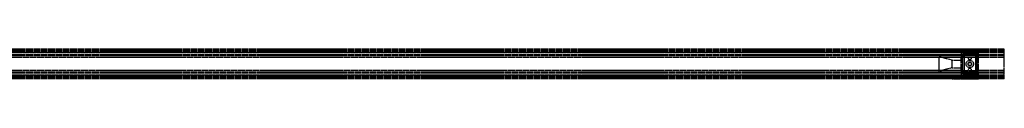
# Model space of a CAD drawing. Header units: millimetres. Extents: x 0 to 2700, y 0 to 40.
# Tile 7 of 7: x 1358 to 2700, y 0 to 40. Entities that reach past the tile are written whole.
import ezdxf

# ---------------------------------------------------------------- set-up
doc = ezdxf.new("R2010")
doc.units = ezdxf.units.MM
doc.header["$LTSCALE"] = 10
doc.linetypes.add('ALLCAD_Strich', pattern=[0.2, 0.15, -0.05])
doc.layers.add('BESCH_KONT_sich_schn_ansi_2d', color=40, linetype='Continuous')
doc.layers.add('BESCH_KONT_sich_schn_grun_2d', color=10, linetype='Continuous')

msp = doc.modelspace()

# ---------------------------------------------------------------- linework, layer by layer
at = {"layer": 'BESCH_KONT_sich_schn_ansi_2d', "linetype": 'ALLCAD_Strich'}
for p, q in [((2700, 0, 42), (0, 0, 42)), ((2700, 0, 2), (0, 0, 2)), ((2700, 0), (0, 0)), ((2700, 0, 64.5), (0, 0, 64.5)), ((2700, 0, 42.7), (0, 0, 42.7)), ((2700, 0, 2.5), (0, 0, 2.5)), ((2700, 0, 4), (0, 0, 4)), ((2700, 0, 9), (0, 0, 9)), ((2700, 0, 28), (0, 0, 28)), ((2700, 0, 29.5), (0, 0, 29.5)), ((2700, 0, 32), (0, 0, 32)), ((2700, 0, 38.5), (0, 0, 38.5)), ((2700, 0, 40), (0, 0, 40)), ((2700, 0, 61.5), (0, 0, 61.5)), ((2700, 0, 40.9), (0, 0, 40.9)), ((2700, 0, 40.2), (0, 0, 40.2)), ((2611, 0), (2611, 0, 20)), ((2629, 0, 5), (2611, 0)), ((2629, 0, 15), (2611, 0, 20)), ((2629, 0, 5), (2629, 0, 15)), ((2629, 0, 15), (2641, 0, 15)), ((2629, 0, 5), (2641, 0, 5)), ((2641, 0, 5), (2665, 0, 5)), ((2641, 0), (2641, 0, 5)), ((2641, 0, 6.5), (2643, 0, 6.5)), ((2643, 0, 3), (2641, 0, 3)), ((2641, 0, 8.5), (2645.2, 0, 8.5)), ((2641, 0, 5), (2641, 0, 8.5)), ((2643, 0, 3), (2641, 0, 3)), ((2641, 0, 8), (2643, 0, 8)), ((2641, 0, 8.5), (2641, 0, 18)), ((2641, 0, 18), (2643.5, 0, 18)), ((2645.2, 0, 6.5), (2643, 0, 6.5)), ((2643, 0, 6.5), (2643, 0, 3)), ((2643, 0, 6.5), (2643, 0, 8.5)), ((2643, 0, 6.5), (2643, 0, 3)), ((2643, 0, 16), (2643, 0, 8.5)), ((2643.5, 0, 16), (2643, 0, 16)), ((2643.2, 0, 14.5), (2645.2, 0, 14.5)), ((2643.2, 0, 6.5), (2643.2, 0, 14.5)), ((2643.5, 0, 18), (2662.5, 0, 18)), ((2643.5, 0, 29), (2643.5, 0, 16)), ((2643.5, 0, 16), (2662.5, 0, 16)), ((2643.5, 0, 29), (2662.5, 0, 29)), ((2645.2, 0, 6.5), (2660.7, 0, 6.5)), ((2645.2, 0, 6.5), (2645.2, 0, 8.5)), ((2645.2, 0, 8.5), (2645.2, 0, 6.5)), ((2645.2, 0, 14.5), (2645.2, 0, 8.5)), ((2645.2, 0, 6.5), (2660.7, 0, 6.5)), ((2660.7, 0, 8.5), (2645.2, 0, 8.5)), ((2648, 0), (2648, 0, 6.5)), ((2650.5, 0, 6.5), (2650.5, 0, 8.5)), ((2650.8, 0, 16), (2650.8, 0, 18)), ((2651.2, 0, 6.5), (2651.2, 0, 8.5)), ((2654.7, 0, 6.5), (2654.7, 0, 8.5)), ((2655.2, 0, 16), (2655.2, 0, 18)), ((2655.5, 0, 6.5), (2655.5, 0, 8.5)), ((2658, 0), (2658, 0, 6.5)), ((2660.7, 0, 6.5), (2660.7, 0, 8.5)), ((2660.7, 0, 14.5), (2662.7, 0, 14.5)), ((2660.7, 0, 8.5), (2660.7, 0, 14.5)), ((2663, 0, 6.5), (2660.7, 0, 6.5)), ((2660.7, 0, 8.5), (2665, 0, 8.5)), ((2660.7, 0, 8.5), (2660.7, 0, 6.5)), ((2662.5, 0, 18), (2665, 0, 18)), ((2663, 0, 16), (2662.5, 0, 16)), ((2662.5, 0, 29), (2662.5, 0, 16)), ((2662.7, 0, 14.5), (2662.7, 0, 6.5)), ((2663, 0, 6.5), (2665, 0, 6.5)), ((2663, 0, 3), (2663, 0, 6.5)), ((2665, 0, 3), (2663, 0, 3)), ((2663, 0, 6.5), (2663, 0, 8.5)), ((2663, 0, 3), (2663, 0, 6.5)), ((2665, 0, 3), (2663, 0, 3)), ((2663, 0, 8), (2665, 0, 8)), ((2663, 0, 8.5), (2663, 0, 16)), ((2665, 0, 5), (2665, 0, 5)), ((2665, 0, 5), (2665, 0, 5)), ((2665, 0, 5), (2665, 0, 5)), ((2665, 0, 5), (2665, 0, 5)), ((2665, 0, 5), (2665, 0, 5)), ((2665, 0, 5), (2665, 0, 5)), ((2665, 0, 5), (2665, 0, 5)), ((2665, 0, 5), (2665, 0, 5)), ((2665, 0, 5), (2665, 0, 5)), ((2665, 0, 5), (2665, 0, 5)), ((2665, 0, 5), (2665, 0, 5)), ((2665, 0, 5), (2665, 0, 5)), ((2665, 0, 5), (2665, 0, 5)), ((2665, 0, 5), (2665, 0, 5)), ((2665, 0, 5), (2665, 0, 5)), ((2665, 0, 5), (2665, 0, 5)), ((2665, 0, 5), (2665, 0, 5)), ((2665, 0, 5), (2665, 0, 5)), ((2665, 0, 5), (2665, 0, 5)), ((2665, 0, 5), (2665, 0, 5)), ((2665, 0, 5), (2665, 0, 5)), ((2665, 0), (2665, 0, 5)), ((2665, 0, 5), (2665, 0, 5)), ((2665, 0, 5), (2665, 0, 5)), ((2665, 0, 5), (2665, 0, 5)), ((2665, 0, 5), (2665, 0, 5)), ((2665, 0, 5), (2665, 0, 5)), ((2665, 0, 5), (2665, 0, 5)), ((2665, 0, 5), (2665, 0, 5)), ((2665, 0, 5), (2665, 0, 5)), ((2665, 0, 5), (2665, 0, 5)), ((2665, 0, 5), (2665, 0, 5)), ((2665, 0, 5), (2665, 0, 5)), ((2665, 0, 5), (2665, 0, 8.5)), ((2665, 0, 18), (2665, 0, 8.5)), ((2700, 0, 2), (2700, 0, 42)), ((2700, 0), (2700, 0, 2)), ((2700, 0, 42.7), (2700, 0, 64.5)), ((2700, 0, 42), (2700, 0, 42.7))]:
    msp.add_line(p, q, dxfattribs=at)
at = {"layer": 'BESCH_KONT_sich_schn_grun_2d', "linetype": 'ALLCAD_Strich'}
for p, q in [((2700, 40), (0, 40)), ((2700, 39.2), (0, 39.2)), ((2700, 38.5), (0, 38.5)), ((2700, 37.5), (0, 37.5)), ((2700, 37.4), (0, 37.4)), ((2700, 37), (0, 37)), ((2700, 36.7), (0, 36.7)), ((2700, 35.5), (0, 35.5)), ((2700, 32.5), (0, 32.5)), ((2700, 31.2), (0, 31.2)), ((2641, 28.8), (613, 28.8)), ((2641, 35), (1303.9, 35)), ((2611, 10), (2611, 30)), ((2629, 25), (2611, 30)), ((2645.2, 35), (2641, 35)), ((2641, 35), (2641, 31.5)), ((2641, 31.5), (2641, 29.5)), ((2641, 31.5), (2643, 31.5)), ((2641, 10.5), (2641, 29.5)), ((2641, 29.5), (2643.5, 29.5)), ((2665, 28.8), (2641, 28.8)), ((2643, 31.5), (2643, 33.5)), ((2643, 33.5), (2645.2, 33.5)), ((2643, 10.5), (2643, 29.5)), ((2645.2, 31.5), (2643.2, 31.5)), ((2643.2, 31.5), (2643.2, 8.5)), ((2643.5, 36), (2643.5, 34)), ((2643.5, 36), (2662.5, 36)), ((2643.5, 34), (2643.5, 29.5)), ((2643.5, 34), (2662.5, 34)), ((2645.2, 33.5), (2645.2, 35)), ((2645.2, 35), (2645.2, 31.5)), ((2660.7, 35), (2645.2, 35)), ((2645.2, 31.5), (2645.2, 8.5)), ((2660.7, 35), (2660.7, 31.5)), ((2662.7, 31.5), (2660.7, 31.5)), ((2660.7, 31.5), (2660.7, 8.5)), ((2665, 35), (2660.7, 35)), ((2660.7, 35), (2660.7, 33.5)), ((2660.7, 33.5), (2663, 33.5)), ((2662.5, 36), (2662.5, 34)), ((2662.5, 34), (2662.5, 29.5)), ((2662.5, 29.5), (2665, 29.5)), ((2662.7, 31.5), (2662.7, 8.5)), ((2663, 33.5), (2663, 31.5)), ((2663, 31.5), (2665, 31.5)), ((2663, 10.5), (2663, 29.5)), ((2665, 31.5), (2665, 35)), ((2700, 35), (2665, 35)), ((2665, 29.5), (2665, 31.5)), ((2665, 10.5), (2665, 29.5)), ((2700, 28.8), (2665, 28.8)), ((2700, 39.2), (2700, 40)), ((2700, 38.5), (2700, 39.2)), ((2700, 1.5), (2700, 38.5)), ((2629, 15), (2611, 10)), ((2629, 15), (2629, 25)), ((2629, 25), (2641, 25)), ((2629, 15), (2641, 15)), ((2643, 25.5), (2641, 25.5)), ((2643, 14.5), (2641, 14.5)), ((2665, 25.5), (2663, 25.5)), ((2665, 14.5), (2663, 14.5)), ((2700, 8.8), (0, 8.8)), ((2700, 7.5), (0, 7.5)), ((2700, 4.5), (0, 4.5)), ((2700, 3.3), (0, 3.3)), ((2700, 3), (0, 3)), ((2700, 2.6), (0, 2.6)), ((2700, 2.5), (0, 2.5)), ((2700, 1.5), (0, 1.5)), ((2700, 0.8), (0, 0.8)), ((2700, 0), (0, 0)), ((2641, 11.2), (613, 11.2)), ((2641, 5), (1303.9, 5)), ((2641, 11.2), (2665, 11.2)), ((2641, 10.5), (2641, 8.5)), ((2641, 10.5), (2643.5, 10.5)), ((2643, 8.5), (2641, 8.5)), ((2641, 8.5), (2641, 5)), ((2641, 5), (2645.2, 5)), ((2643, 6.5), (2643, 8.5)), ((2645.2, 6.5), (2643, 6.5)), ((2643.2, 8.5), (2645.2, 8.5)), ((2643.5, 10.5), (2643.5, 6)), ((2643.5, 6), (2643.5, 4)), ((2643.5, 6), (2662.5, 6)), ((2643.5, 4), (2662.5, 4)), ((2645.2, 8.5), (2645.2, 5)), ((2645.2, 5), (2645.2, 6.5)), ((2660.7, 5), (2645.2, 5)), ((2660.7, 8.5), (2660.7, 5)), ((2660.7, 8.5), (2662.7, 8.5)), ((2663, 6.5), (2660.7, 6.5)), ((2660.7, 6.5), (2660.7, 5)), ((2660.7, 5), (2665, 5)), ((2662.5, 10.5), (2665, 10.5)), ((2662.5, 10.5), (2662.5, 6)), ((2662.5, 6), (2662.5, 4)), ((2665, 8.5), (2663, 8.5)), ((2663, 8.5), (2663, 6.5)), ((2665, 11.2), (2665, 11.2)), ((2665, 11.2), (2665, 11.2)), ((2665, 11.2), (2665, 11.2)), ((2665, 11.2), (2665, 11.2)), ((2665, 11.2), (2665, 11.2)), ((2665, 11.2), (2665, 11.2)), ((2665, 11.2), (2665, 11.2)), ((2665, 11.2), (2665, 11.2)), ((2665, 11.2), (2665, 11.2)), ((2665, 11.2), (2665, 11.2)), ((2665, 11.2), (2665, 11.2)), ((2665, 11.2), (2665, 11.2)), ((2665, 11.2), (2665, 11.2)), ((2665, 11.2), (2665, 11.2)), ((2665, 11.2), (2665, 11.2)), ((2665, 11.2), (2665, 11.2)), ((2665, 11.2), (2665, 11.2)), ((2665, 11.2), (2665, 11.2)), ((2665, 11.2), (2665, 11.2)), ((2665, 11.2), (2665, 11.2)), ((2665, 11.2), (2665, 11.2)), ((2665, 11.2), (2665, 11.2)), ((2665, 11.2), (2665, 11.2)), ((2665, 11.2), (2665, 11.2)), ((2665, 11.2), (2665, 11.2)), ((2665, 11.2), (2665, 11.2)), ((2665, 11.2), (2665, 11.2)), ((2700, 11.2), (2665, 11.2)), ((2665, 8.5), (2665, 10.5)), ((2665, 5), (2665, 8.5)), ((2700, 5), (2665, 5)), ((2700, 0.8), (2700, 1.5)), ((2700, 0), (2700, 0.8))]:
    msp.add_line(p, q, dxfattribs=at)
for centre, radius in [((2653, 27.5), 1.75), ((2653, 20), 5), ((2653, 20), 2.5), ((2653, 20), 2.25), ((2653, 12.5), 1.75)]:
    msp.add_circle(centre, radius, dxfattribs=at)
for radius, start, end in [(0.00217, 90, 180), (0.00217, 180, 270), (0.00093, 180, 270), (0.00093, 90, 180), (0.00271, 270, 360), (0.00271, 90, 180), (0.00271, 180, 270), (0.00271, 270, 360), (0.00271, 0, 90), (0.00271, 90, 180), (0.00271, 180, 270), (0.00116, 90, 180), (0.00116, 180, 270), (0.00116, 0, 90), (0.00116, 270, 0), (0.00271, 0, 90), (0.00116, 90, 180), (0.00116, 180, 270), (0.00116, 0, 90), (0.00116, 270, 0)]:
    msp.add_arc((2665, 11.2), radius, start, end, dxfattribs=at)

doc.saveas('drawing.dxf')
